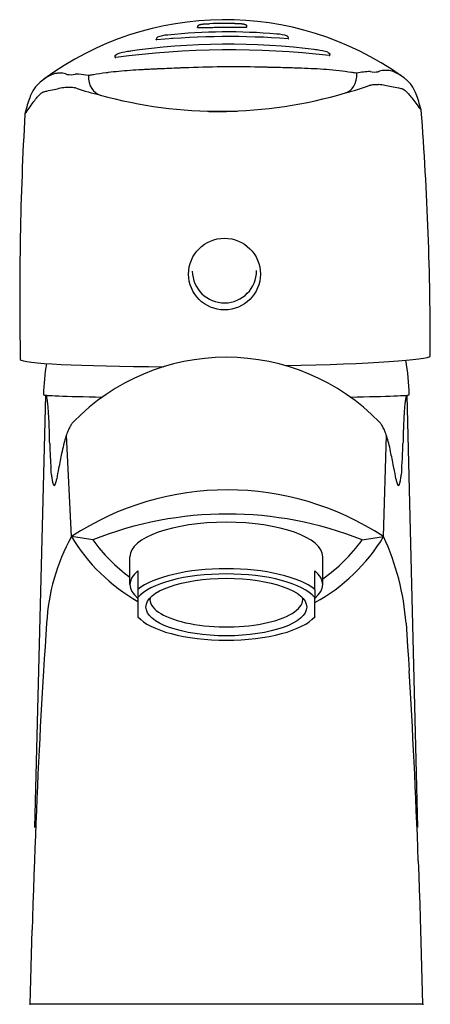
# Model space of a CAD drawing. Header units: millimetres. Extents: x -0.026 to 0.025, y 0 to 0.123.
import ezdxf

# ---------------------------------------------------------------- set-up
doc = ezdxf.new("R2010")
doc.units = ezdxf.units.MM
doc.layers.add('BLOCKS', color=3, linetype='Continuous')

msp = doc.modelspace()

# ---------------------------------------------------------------- linework, layer by layer
at = {"layer": 'BLOCKS'}
for p, q in [((-0.003579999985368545, 0.1215534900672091), (-0.003580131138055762, 0.1215685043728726)), ((0.002161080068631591, 0.1215842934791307), (0.002161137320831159, 0.1215842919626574)), ((0.002561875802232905, 0.121607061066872), (0.002561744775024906, 0.1216220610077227)), ((-0.00675946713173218, 0.1202409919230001), (-0.006756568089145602, 0.1202412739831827)), ((0.007751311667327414, 0.1201548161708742), (0.007750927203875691, 0.1201988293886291)), ((-0.008746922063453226, 0.1200109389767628), (-0.00874730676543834, 0.1200549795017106)), ((-0.01383601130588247, 0.1178146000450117), (-0.01383681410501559, 0.1179065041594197)), ((-0.01377680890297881, 0.1178059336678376), (-0.01377674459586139, 0.1178059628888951)), ((0.01287433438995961, 0.1180474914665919), (0.01287353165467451, 0.1181393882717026)), ((-0.02383170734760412, 0.0220154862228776), (-0.02247093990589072, 0.07578800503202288)), ((0.02383493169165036, 0.02201524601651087), (0.02247415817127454, 0.07578800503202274)), ((-0.01927187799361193, 0.05819040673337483), (-0.01989603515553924, 0.07081393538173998)), ((0.01955697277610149, 0.05819040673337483), (0.01990153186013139, 0.07081404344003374)), ((-0.01660745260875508, 0.05777894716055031), (-0.01927187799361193, 0.05819040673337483)), ((0.01689254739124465, 0.05777894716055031), (0.01955697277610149, 0.05819040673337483)), ((-0.01199999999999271, 0.05222849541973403), (-0.01199999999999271, 0.05568274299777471)), ((0.01200000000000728, 0.05222849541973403), (0.01200000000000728, 0.05568274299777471)), ((-0.0109999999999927, 0.05394716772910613), (-0.0109999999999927, 0.05161321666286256)), ((0.01100000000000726, 0.05161321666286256), (0.01100000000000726, 0.05394716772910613)), ((-0.0109999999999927, 0.05161321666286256), (-0.0109999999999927, 0.05062975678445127)), ((0.01100000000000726, 0.05161321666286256), (0.01100000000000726, 0.05062975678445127)), ((-0.0109999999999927, 0.05062975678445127), (-0.0109999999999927, 0.04822575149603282)), ((0.009500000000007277, 0.05036133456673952), (0.009500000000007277, 0.05054675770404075)), ((0.01100000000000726, 0.04822575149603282), (0.01100000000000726, 0.05062975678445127)), ((-0.0109999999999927, 0.04822575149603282), (-0.0109999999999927, 0.04817422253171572)), ((-0.01061898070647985, 0.04784576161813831), (-0.0109999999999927, 0.04817422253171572)), ((0.01061898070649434, 0.04784576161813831), (0.01100000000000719, 0.04817422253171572)), ((0.01100000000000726, 0.04822575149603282), (0.01100000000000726, 0.04817422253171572)), ((-0.0223491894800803, 0.04740630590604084), (-0.02244892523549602, 0.04596884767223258)), ((0.02235240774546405, 0.04740630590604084), (0.02245214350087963, 0.0459688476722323)), ((-0.02244892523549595, 0.04596884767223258), (-0.02254734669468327, 0.04449966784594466)), ((0.02245214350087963, 0.0459688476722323), (0.02255056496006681, 0.04449966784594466)), ((-0.02254734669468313, 0.04449966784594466), (-0.02264434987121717, 0.04300028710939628)), ((0.02255056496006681, 0.04449966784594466), (0.02264756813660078, 0.04300028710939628)), ((-0.02264434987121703, 0.04300028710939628), (-0.02273983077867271, 0.0414722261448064)), ((0.02264756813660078, 0.04300028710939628), (0.02274304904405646, 0.04147222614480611)), ((-0.02387312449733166, 0.01785305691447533), (-0.02393684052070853, 0.01606783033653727)), ((0.02387634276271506, 0.01785305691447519), (0.02394005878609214, 0.01606783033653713)), ((-0.02393684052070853, 0.01606783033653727), (-0.02399795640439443, 0.01427815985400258)), ((0.02394005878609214, 0.01606783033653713), (0.02400117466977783, 0.01427815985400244)), ((-0.02399795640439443, 0.01427815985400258), (-0.02405642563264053, 0.01248571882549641)), ((0.02400117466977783, 0.01427815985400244), (0.02405964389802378, 0.01248571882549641)), ((-0.02405642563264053, 0.01248571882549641), (-0.02411221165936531, 0.01069217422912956)), ((0.02405964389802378, 0.01248571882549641), (0.02411542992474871, 0.01069217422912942)), ((-0.02411221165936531, 0.01069217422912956), (-0.02415388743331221, 0.009284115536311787)), ((0.02411542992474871, 0.01069217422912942), (0.02415710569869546, 0.009284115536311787)), ((-0.02439136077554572, 0), (-0.0241564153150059, 0.009284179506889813)), ((0.02415963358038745, 0.009284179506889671), (0.02439457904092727, -1.4210854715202e-16)), ((-0.02450097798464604, 1.598294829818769e-12), (-0.02439136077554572, 1.598294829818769e-12)), ((-0.02439136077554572, 8.290612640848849e-12), (-0.02439113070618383, 8.290612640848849e-12)), ((0, 0), (-0.02439136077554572, 0)), ((-0.0222483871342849, 0), (-0.0222483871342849, 4.417741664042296e-08)), ((0.02439457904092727, -1.4210854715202e-16), (0, 0)), ((0.02225161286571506, -1.4210854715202e-16), (0.02225161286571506, 8.364158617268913e-08)), ((0.02439298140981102, 8.026717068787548e-12), (0.02439457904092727, 8.026717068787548e-12)), ((0.02439457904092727, 1.528519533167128e-12), (0.02450393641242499, 1.528519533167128e-12))]:
    msp.add_line(p, q, dxfattribs=at)
for centre, radius, start, end in [((-0.0001805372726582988, 0.08454573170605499), 0.03795967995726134, 54.60079697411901, 126.3653879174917), ((-0.003260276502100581, 0.1215675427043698), 0.0003198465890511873, 149.1993742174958, 179.8273111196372), ((0.002249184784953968, 0.1216176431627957), 0.0003125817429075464, 0.8102176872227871, 32.17935868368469), ((-0.008411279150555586, 0.120044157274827), 0.0003361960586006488, 120.0347490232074, 178.1560654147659), ((0.0003914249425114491, 0.01808214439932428), 0.1023188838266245, 85.91987860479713, 95.07916968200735), ((-0.007037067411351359, 0.1160562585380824), 0.004548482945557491, 93.3649462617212, 109.8232756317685), ((0.0001109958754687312, 0.05020675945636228), 0.07077953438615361, 85.00261994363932, 95.99826485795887), ((0.006113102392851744, 0.1161830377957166), 0.004536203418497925, 71.15685515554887, 87.66519198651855), ((0.007416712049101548, 0.1201831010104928), 0.000334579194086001, 2.693666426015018, 61.14020903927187), ((0.0002461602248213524, 0.03449994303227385), 0.08495712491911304, 82.5406262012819, 98.45893664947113), ((0.0004609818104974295, 0.009898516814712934), 0.1088438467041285, 83.49120024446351, 97.5078480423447), ((-0.0113217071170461, 0.111441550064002), 0.007151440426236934, 97.65346582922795, 108.391798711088), ((-0.01112697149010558, 0.1113143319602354), 0.007305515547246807, 96.05347232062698, 99.03355648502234), ((0.01026377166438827, 0.111361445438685), 0.007445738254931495, 82.02007582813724, 84.93136371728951), ((0.01047211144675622, 0.1116332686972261), 0.007149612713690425, 72.60884351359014, 83.37145080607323), ((0.0008138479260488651, -0.03202609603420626), 0.1486612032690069, 88.71839245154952, 92.3381643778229), ((-0.01939157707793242, 0.1185270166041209), 0.002864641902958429, 261.4347499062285, 281.8561826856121), ((-0.01857246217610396, 0.1138370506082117), 0.001900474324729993, 88.9020754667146, 96.96714327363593), ((-0.01945683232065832, 0.1047521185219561), 0.0110312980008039, 77.9855787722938, 84.38912174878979), ((-0.008363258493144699, 0.06669422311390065), 0.04963338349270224, 97.64292475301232, 99.4673339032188), ((-0.009304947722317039, 0.07387255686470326), 0.04239344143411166, 95.52397525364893, 97.30129822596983), ((0.008721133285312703, 0.07005431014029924), 0.04639010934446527, 81.50285663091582, 85.38393739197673), ((0.01782183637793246, 0.1099643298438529), 0.006079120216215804, 89.48631006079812, 105.1248635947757), ((0.01841724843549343, 0.1188725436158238), 0.002880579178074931, 259.1768497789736, 279.5295498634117), ((-0.01922883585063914, 0.112608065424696), 0.001487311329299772, 68.26807986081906, 74.92204192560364), ((-0.009441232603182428, 0.1406575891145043), 0.02822212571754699, 250.8896406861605, 257.2057046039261), ((0.008006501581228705, 0.1410927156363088), 0.02851402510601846, 283.8030017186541, 290.0520618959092), ((0.01836658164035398, 0.1129005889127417), 0.001522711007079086, 106.0033110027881, 112.6340895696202), ((-0.0009008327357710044, 0.1660307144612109), 0.05492335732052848, 254.3805886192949, 286.6185570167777), ((0.3693488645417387, 0.08809496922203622), 0.3950506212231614, 176.7074662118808, 181.1429993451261), ((-0.001055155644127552, 0.1845179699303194), 0.07342940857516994, 269.1296102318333, 271.8634265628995), ((-0.3609947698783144, 0.08172072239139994), 0.3863618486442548, 359.8425711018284, 4.38149672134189), ((-0.0002336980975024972, 0.0912717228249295), 0.004000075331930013, 180.8518361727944, 0.1472121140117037), ((0.004468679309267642, 0.07525664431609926), 0.027223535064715, 170.5612846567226, 178.7511571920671), ((1.609132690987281e-06, 0.05403082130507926), 0.02646917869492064, 44.12554143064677, 135.8744585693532), ((-0.004384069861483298, 0.07526538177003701), 0.02714197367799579, 1.234147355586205, 10.31634963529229), ((-0.02269219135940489, 0.0756489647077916), 0.0003414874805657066, 4.210829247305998, 33.27352456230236), ((-0.03550766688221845, 0.07330728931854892), 0.01337530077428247, 5.486386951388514, 8.008177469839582), ((0.03551729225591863, 0.0733065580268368), 0.01338174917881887, 171.9925019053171, 174.5130981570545), ((-0.04419483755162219, 0.07230378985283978), 0.02211925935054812, 4.060684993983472, 5.922414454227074), ((-0.1023378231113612, 0.0682885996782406), 0.08040068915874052, 3.369437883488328, 3.980750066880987), ((0.1022846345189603, 0.06829217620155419), 0.08034416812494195, 176.0190129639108, 176.6307526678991), ((0.04419137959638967, 0.07230445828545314), 0.02211255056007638, 174.0775106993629, 175.939858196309), ((-0.01438051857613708, 0.06913288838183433), 0.005759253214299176, 153.1994603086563, 159.2167672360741), ((0.01427422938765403, 0.06906680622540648), 0.005886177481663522, 21.00235481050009, 26.89717468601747), ((0.1006071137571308, 0.0736187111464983), 0.1226352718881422, 181.7982726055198, 182.3489249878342), ((-0.1007788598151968, 0.07362490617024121), 0.1228103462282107, 357.6515195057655, 358.2013927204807), ((0.03431518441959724, 0.07081168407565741), 0.05628406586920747, 182.2596543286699, 183.3307873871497), ((0.04788536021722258, 0.0715482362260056), 0.06987413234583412, 183.2872251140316, 184.0465003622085), ((-0.04772984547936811, 0.07153852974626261), 0.06972152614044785, 355.9526540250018, 356.7135875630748), ((-0.03430256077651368, 0.07081159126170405), 0.05627466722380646, 356.6687824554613, 357.7400336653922), ((-0.00373742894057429, 0.06302588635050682), 0.01750634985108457, 167.9521969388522, 172.2910888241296), ((0.01017646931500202, 0.06415087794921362), 0.01097389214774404, 6.399823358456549, 13.32336417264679), ((0.004484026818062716, 0.06897649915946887), 0.02641450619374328, 186.7724147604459, 188.0568724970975), ((-0.01682582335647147, 0.06602129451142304), 0.004901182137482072, 188.7661104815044, 193.7573408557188), ((-0.02372160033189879, 0.06571902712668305), 0.002641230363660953, 336.3152655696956, 342.6226662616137), ((-0.04265468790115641, 0.07074108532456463), 0.02222680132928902, 344.8446851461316, 346.0272511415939), ((0.04699403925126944, 0.0722797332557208), 0.02681646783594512, 194.9226579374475, 195.9064574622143), ((0.02366197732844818, 0.06569366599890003), 0.002573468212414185, 197.2574053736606, 203.728230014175), ((0.01683867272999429, 0.06601929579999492), 0.004891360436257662, 346.2382222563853, 351.2397469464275), ((-0.004598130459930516, 0.0689916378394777), 0.02653279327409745, 351.9462512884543, 353.2250177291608), ((-0.01995046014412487, 0.06537256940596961), 0.00171563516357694, 197.5324021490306, 205.7026024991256), ((-0.02143798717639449, 0.06470969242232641), 0.0001446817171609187, 284.6391258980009, 339.081305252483), ((0.0001425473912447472, 0.02865576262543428), 0.03534423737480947, 56.68131526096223, 123.3186847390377), ((0.02144103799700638, 0.06470949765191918), 0.0001444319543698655, 200.8439649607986, 255.4034120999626), ((0.01995032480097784, 0.06537372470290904), 0.001719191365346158, 334.309040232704, 342.4635810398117), ((0.0001425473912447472, 0.01583810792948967), 0.04516189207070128, 68.22961226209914, 111.7703877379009), ((0.002603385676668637, 0.04611704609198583), 0.02498585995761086, 151.1048857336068, 177.0422484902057), ((0.0001425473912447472, 0.06985243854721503), 0.02264780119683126, 210.9927748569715, 240.5283755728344), ((0.0001425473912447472, 0.06985243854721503), 0.02064780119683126, 215.7842689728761, 233.9791623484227), ((0.0001425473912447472, 0.06985243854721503), 0.02264780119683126, 298.64650120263, 329.0072251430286), ((0.0001425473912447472, 0.06985243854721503), 0.02064780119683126, 305.0486608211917, 324.2157310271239), ((-0.008793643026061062, 0.0450870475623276), 0.03123228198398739, 4.258611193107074, 24.80588786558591)]:
    msp.add_arc(centre, radius, start, end, dxfattribs=at)
for centre, major_axis, ratio, start_param, end_param in [((-0.0005021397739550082, 0.1211167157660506), (-0.008328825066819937, -7.226145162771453e-05), 0.1109332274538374, 4.52265706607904, 4.902886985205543), ((-0.01427503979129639, 0.1110866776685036), (-0.005268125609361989, 0.004289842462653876), 0.3409632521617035, 5.857285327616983, 5.876836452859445), ((-0.01399848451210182, 0.111228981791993), (-0.005571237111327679, 0.004135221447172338), 0.3224492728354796, 5.817652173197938, 5.842385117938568), ((-0.0149285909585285, 0.1160955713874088), (0.0007942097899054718, 0.002951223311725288), 0.706831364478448, 1.944171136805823, 3.157879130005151), ((0.01399598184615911, 0.1163476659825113), (-0.0008449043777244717, 0.002936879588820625), 0.7063327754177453, 3.125390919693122, 4.339281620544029), ((-0.0001287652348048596, 0.08045808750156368), (-0.02549900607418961, -0.0002227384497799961), 0.04361739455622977, 7.789279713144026e-05, 0.01865918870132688), ((-0.0001287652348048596, 0.08045808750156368), (-0.02549900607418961, -0.0002227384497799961), 0.04361739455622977, 0.01870364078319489, 1.265665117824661), ((-0.0001287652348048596, 0.08045808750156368), (-0.02549900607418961, -0.0002227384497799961), 0.04361739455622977, 1.868034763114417, 3.122127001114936), ((-0.0001287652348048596, 0.08045808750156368), (-0.02549900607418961, -0.0002227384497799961), 0.04361739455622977, 3.122169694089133, 3.141211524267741), ((1.609132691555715e-06, 0.07584982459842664), (0.02274999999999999, -3.892775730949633e-17), 0.01745240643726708, 3.141219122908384, 3.968708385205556), ((1.609132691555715e-06, 0.07584982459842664), (0.02274999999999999, -3.892775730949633e-17), 0.01745240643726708, 5.456069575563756, 6.283558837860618), ((0, 0.05568274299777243), (-0.012, 1.721516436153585e-32), 0.3583679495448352, 3.141592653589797, 6.28318530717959), ((7.318590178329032e-15, 0.05222849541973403), (-0.012, 1.810736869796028e-32), 0.3583679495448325, 5.872047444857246, 6.694323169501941), ((7.318590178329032e-15, 0.04989454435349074), (0.012, -1.810736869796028e-32), 0.3583679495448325, 0.411137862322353, 2.730454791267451), ((7.318590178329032e-15, 0.05222849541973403), (-0.012, 1.810736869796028e-32), 0.3583679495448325, 2.730454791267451, 3.552730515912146), ((7.318590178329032e-15, 0.04942775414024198), (-0.0115, 1.735289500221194e-32), 0.3583679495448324, 3.437555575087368, 5.987222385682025), ((7.318590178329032e-15, 0.05036133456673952), (-0.0095, 1.505582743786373e-32), 0.3583679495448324, 6.223276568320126, 9.424777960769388), ((7.318590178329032e-15, 0.05036133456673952), (-0.0095, 1.505582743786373e-32), 0.3583679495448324, 3.141592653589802, 3.201501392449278), ((7.318590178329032e-15, 0.04942775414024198), (-0.0115, 1.735289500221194e-32), 0.3583679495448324, 0.2959629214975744, 2.845629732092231), ((-0.0206415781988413, 0.00419144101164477), (0.001700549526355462, 0.06719945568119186), 0.05431873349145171, 0.9840753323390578, 1.367444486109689), ((0.02064479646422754, 0.00419144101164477), (-0.001700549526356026, 0.06719945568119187), 0.05431873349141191, 4.915740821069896, 5.299109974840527)]:
    msp.add_ellipse(centre, major_axis=major_axis, ratio=ratio, start_param=start_param, end_param=end_param, dxfattribs=at)
for centre, major_axis, ratio in [((-0.0002308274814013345, 0.09086099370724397), (-0.004467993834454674, 7.64685718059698e-18), 0.9981348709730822), ((7.318590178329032e-15, 0.04942775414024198), (-0.01, 1.50894739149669e-32), 0.3583679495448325)]:
    msp.add_ellipse(centre, major_axis=major_axis, ratio=ratio, dxfattribs=at)
for points, degree, knots in [([(-0.003579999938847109, 0.1215534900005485), (-0.003579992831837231, 0.1215526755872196), (-0.003579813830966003, 0.1215518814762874), (-0.003579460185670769, 0.121551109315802), (-0.003578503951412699, 0.1215490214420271), (-0.00357630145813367, 0.121547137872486), (-0.003572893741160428, 0.1215454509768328), (-0.003569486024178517, 0.1215437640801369), (-0.003564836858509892, 0.121542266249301), (-0.003558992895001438, 0.121540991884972), (-0.003553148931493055, 0.1215397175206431), (-0.003546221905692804, 0.1215386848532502), (-0.00353824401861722, 0.1215378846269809), (-0.003530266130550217, 0.1215370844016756), (-0.003521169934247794, 0.1215365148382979), (-0.003511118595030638, 0.1215361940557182), (-0.003501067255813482, 0.1215358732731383), (-0.003490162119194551, 0.1215358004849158), (-0.003478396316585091, 0.1215359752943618)], 3, [0.3287711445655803, 0.3287711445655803, 0.3287711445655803, 0.3287711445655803, 0.3750000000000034, 0.3750000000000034, 0.3750000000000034, 0.5000000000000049, 0.5000000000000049, 0.5000000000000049, 0.6250000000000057, 0.6250000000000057, 0.6250000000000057, 0.7500000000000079, 0.7500000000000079, 0.7500000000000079, 0.8750000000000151, 0.8750000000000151, 0.8750000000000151, 1, 1, 1, 1]), ([(-0.003535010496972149, 0.1217313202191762), (-0.003518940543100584, 0.1217552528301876), (-0.00350058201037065, 0.1217775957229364), (-0.003480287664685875, 0.1217980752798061), (-0.003455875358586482, 0.1218184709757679), (-0.003429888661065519, 0.1218365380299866), (-0.003402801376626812, 0.1218523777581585), (-0.003370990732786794, 0.1218680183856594), (-0.003338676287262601, 0.1218814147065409), (-0.003306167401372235, 0.1218929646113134), (-0.003256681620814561, 0.1219078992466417), (-0.003206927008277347, 0.1219204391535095), (-0.003157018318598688, 0.121931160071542), (-0.003056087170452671, 0.1219490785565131), (-0.002954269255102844, 0.1219631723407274), (-0.002851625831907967, 0.1219743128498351), (-0.002748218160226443, 0.1219833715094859), (-0.002604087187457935, 0.1219934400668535), (-0.00245849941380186, 0.1220010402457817), (-0.002311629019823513, 0.1220066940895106)], 1, [0, 0, 0.02887165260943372, 0.05774330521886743, 0.08661495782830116, 0.1186578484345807, 0.1507007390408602, 0.1827436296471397, 0.2194227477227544, 0.2561018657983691, 0.2927809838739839, 0.348430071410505, 0.4040791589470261, 0.4597282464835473, 0.5716641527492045, 0.6836000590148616, 0.7955359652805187, 0.9074718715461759, 1.062097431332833, 1.216722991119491, 1.371348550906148, 1.371348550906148]), ([(-0.003478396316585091, 0.1215359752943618), (-0.003263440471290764, 0.1215369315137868), (-0.003038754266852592, 0.1215386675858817), (-0.002804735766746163, 0.121540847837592), (-0.002570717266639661, 0.1215430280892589), (-0.002327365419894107, 0.1215456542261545), (-0.002074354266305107, 0.121548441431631), (-0.002011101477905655, 0.1215491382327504), (-0.00194713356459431, 0.121549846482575), (-0.001883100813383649, 0.1215505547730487), (-0.001819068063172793, 0.1215512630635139), (-0.001754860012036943, 0.1215519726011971), (-0.001690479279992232, 0.1215526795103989), (-0.001561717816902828, 0.1215540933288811), (-0.001432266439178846, 0.1215554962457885), (-0.001302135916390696, 0.1215568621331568), (-0.001041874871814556, 0.1215595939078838), (-0.0007789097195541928, 0.1215621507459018), (-0.0005131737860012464, 0.1215644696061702), (-0.0003803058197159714, 0.1215656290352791), (-0.0002463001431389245, 0.1215667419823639), (-0.000113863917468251, 0.1215677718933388), (1.857230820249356e-05, 0.1215688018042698), (0.0001499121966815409, 0.1215697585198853), (0.0002801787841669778, 0.121570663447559), (0.0005407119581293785, 0.1215724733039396), (0.0007969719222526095, 0.1215740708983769), (0.001048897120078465, 0.1215756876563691), (0.001111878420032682, 0.1215760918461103), (0.001174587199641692, 0.1215764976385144), (0.001237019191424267, 0.1215769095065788), (0.001299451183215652, 0.1215773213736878), (0.001361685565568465, 0.1215777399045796), (0.001423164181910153, 0.1215781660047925), (0.001546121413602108, 0.1215790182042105), (0.001666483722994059, 0.1215799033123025), (0.001784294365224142, 0.1215808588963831), (0.002019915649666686, 0.121582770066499), (0.002245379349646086, 0.1215849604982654), (0.002460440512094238, 0.121587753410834)], 3, [0, 0, 0, 0, 0.125, 0.125, 0.125, 0.2499999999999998, 0.2499999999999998, 0.2499999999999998, 0.2812499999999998, 0.2812499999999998, 0.2812499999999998, 0.3124999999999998, 0.3124999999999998, 0.3124999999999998, 0.3749999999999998, 0.3749999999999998, 0.3749999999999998, 0.4999999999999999, 0.4999999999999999, 0.4999999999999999, 0.5625, 0.5625, 0.5625, 0.6250000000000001, 0.6250000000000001, 0.6250000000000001, 0.7500000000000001, 0.7500000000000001, 0.7500000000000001, 0.7812499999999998, 0.7812499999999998, 0.7812499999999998, 0.8124999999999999, 0.8124999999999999, 0.8124999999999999, 0.875, 0.875, 0.875, 1, 1, 1, 1]), ([(0.001279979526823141, 0.1220381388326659), (0.001436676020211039, 0.1220349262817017), (0.001591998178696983, 0.1220294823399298), (0.001745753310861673, 0.1220209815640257), (0.001897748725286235, 0.1220085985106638), (0.002000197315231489, 0.1219974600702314), (0.002101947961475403, 0.121982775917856), (0.002202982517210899, 0.1219628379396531), (0.002255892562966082, 0.1219495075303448), (0.00230860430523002, 0.1219329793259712), (0.002360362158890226, 0.1219120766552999), (0.002388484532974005, 0.1218979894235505), (0.002415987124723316, 0.1218816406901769), (0.002442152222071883, 0.1218629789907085), (0.002468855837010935, 0.1218395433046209), (0.002492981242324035, 0.1218131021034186), (0.002513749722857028, 0.1217841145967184)], 1, [0, 0, 0.1648158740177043, 0.3296317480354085, 0.4944476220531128, 0.659263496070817, 0.7714218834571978, 0.8835802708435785, 0.9957386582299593, 1.054516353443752, 1.113294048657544, 1.172071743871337, 1.204545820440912, 1.237019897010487, 1.269493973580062, 1.305151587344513, 1.340809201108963, 1.376466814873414, 1.376466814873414]), ([(0.002460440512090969, 0.1215877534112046), (0.002483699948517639, 0.1215878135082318), (0.002524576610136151, 0.1215899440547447), (0.002556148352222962, 0.1215972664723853), (0.002561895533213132, 0.1216040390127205), (0.002561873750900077, 0.1216070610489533)], 3, [0, 0, 0, 0, 0.25, 0.5, 0.6715272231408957, 0.6715272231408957, 0.6715272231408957, 0.6715272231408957]), ([(0.007671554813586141, 0.1201417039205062), (0.007683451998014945, 0.1201404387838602), (0.007694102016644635, 0.1201397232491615), (0.007703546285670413, 0.1201395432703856), (0.007712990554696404, 0.1201393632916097), (0.007721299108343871, 0.1201397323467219), (0.007728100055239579, 0.1201406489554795), (0.007734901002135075, 0.1201415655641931), (0.007740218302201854, 0.1201430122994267), (0.007744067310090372, 0.120144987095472), (0.00774791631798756, 0.1201469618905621), (0.007750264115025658, 0.1201494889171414), (0.00775102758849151, 0.1201524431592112), (0.00775122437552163, 0.1201532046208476), (0.007751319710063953, 0.1201539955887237), (0.007751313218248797, 0.1201548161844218)], 3, [0, 0, 0, 0, 0.1249999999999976, 0.1249999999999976, 0.1249999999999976, 0.2499999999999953, 0.2499999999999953, 0.2499999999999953, 0.3749999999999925, 0.3749999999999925, 0.3749999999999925, 0.5000000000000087, 0.5000000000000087, 0.5000000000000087, 0.5322189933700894, 0.5322189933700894, 0.5322189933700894, 0.5322189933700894]), ([(-0.008746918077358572, 0.1200109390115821), (-0.008746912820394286, 0.1200101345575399), (-0.008746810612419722, 0.1200093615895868), (-0.008746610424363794, 0.1200086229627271), (-0.008745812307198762, 0.1200056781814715), (-0.008743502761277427, 0.1200032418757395), (-0.00873965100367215, 0.1200013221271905), (-0.008735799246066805, 0.1199994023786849), (-0.008730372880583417, 0.1199980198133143), (-0.008723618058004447, 0.119997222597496), (-0.008710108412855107, 0.119995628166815), (-0.00869081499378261, 0.1199963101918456), (-0.008667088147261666, 0.1199992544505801)], 3, [0.468646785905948, 0.468646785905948, 0.468646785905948, 0.468646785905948, 0.499999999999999, 0.499999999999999, 0.499999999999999, 0.6249999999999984, 0.6249999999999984, 0.6249999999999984, 0.7499999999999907, 0.7499999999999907, 0.7499999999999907, 1, 1, 1, 1]), ([(-0.01383681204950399, 0.117906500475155), (-0.01383546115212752, 0.1179359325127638), (-0.01383097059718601, 0.1179651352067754), (-0.01382345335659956, 0.1179936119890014), (-0.0138128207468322, 0.1180214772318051), (-0.01379938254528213, 0.1180481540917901), (-0.01378349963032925, 0.1180731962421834), (-0.01376561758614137, 0.1180962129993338), (-0.013745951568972, 0.1181175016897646), (-0.0137250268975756, 0.1181369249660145), (-0.01370082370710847, 0.1181563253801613), (-0.01367606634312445, 0.1181736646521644), (-0.01365113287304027, 0.1181892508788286), (-0.01361437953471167, 0.1182097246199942), (-0.01357808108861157, 0.1182277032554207)], 1, [0, 0, 0.02938252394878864, 0.05876504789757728, 0.08814757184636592, 0.1179110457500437, 0.1476745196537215, 0.1774379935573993, 0.206903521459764, 0.2363690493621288, 0.2658345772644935, 0.2986371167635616, 0.3314396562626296, 0.3642421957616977, 0.4129318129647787, 0.4616152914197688, 0.4616152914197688]), ([(-0.01383596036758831, 0.1178146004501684), (-0.01383589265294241, 0.1178089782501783), (-0.01382552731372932, 0.1177992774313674), (-0.01378853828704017, 0.1178029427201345), (-0.01376077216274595, 0.1178092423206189)], 3, [0.5833122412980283, 0.5833122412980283, 0.5833122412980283, 0.5833122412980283, 0.75, 1, 1, 1, 1]), ([(0.01260908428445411, 0.118456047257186), (0.01265005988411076, 0.1184365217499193), (0.01269151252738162, 0.1184138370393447), (0.0127192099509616, 0.1183964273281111), (0.01274664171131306, 0.1183766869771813), (0.0127731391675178, 0.1183543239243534), (0.0127997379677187, 0.1183269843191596), (0.01282344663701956, 0.118296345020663), (0.01284320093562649, 0.1182629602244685), (0.01285571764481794, 0.1182343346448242), (0.012865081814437, 0.1182044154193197), (0.01287104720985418, 0.1181737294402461), (0.01287352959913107, 0.1181393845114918)], 1, [6.18099269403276e-06, 6.18099269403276e-06, 0.05433699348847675, 0.1086739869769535, 0.1448118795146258, 0.1809497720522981, 0.2170876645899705, 0.2558604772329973, 0.2946332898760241, 0.3334061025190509, 0.3645868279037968, 0.3957675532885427, 0.4269482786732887, 0.4613846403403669, 0.4613846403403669]), ([(0.01279906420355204, 0.1180408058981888), (0.01281316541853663, 0.118037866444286), (0.01282543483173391, 0.1180359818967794), (0.01283589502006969, 0.1180351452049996), (0.01284635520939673, 0.1180343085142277), (0.01285496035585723, 0.1180345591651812), (0.01286122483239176, 0.1180358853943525), (0.01286435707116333, 0.1180365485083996), (0.01286694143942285, 0.1180374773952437), (0.01286897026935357, 0.1180386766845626), (0.01287099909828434, 0.1180398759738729), (0.01287247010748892, 0.1180413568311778), (0.01287334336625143, 0.1180430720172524), (0.01287402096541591, 0.1180444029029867), (0.01287435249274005, 0.1180458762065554), (0.01287433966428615, 0.1180474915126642)], 3, [0, 0, 0, 0, 0.1250000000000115, 0.1250000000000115, 0.1250000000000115, 0.2500000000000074, 0.2500000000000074, 0.2500000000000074, 0.3124999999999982, 0.3124999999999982, 0.3124999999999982, 0.3750000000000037, 0.3750000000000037, 0.3750000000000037, 0.423496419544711, 0.423496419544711, 0.423496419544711, 0.423496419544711]), ([(-0.006202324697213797, 0.1164743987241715), (-0.006602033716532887, 0.1164583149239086), (-0.007412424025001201, 0.1164243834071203), (-0.008208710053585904, 0.116389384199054), (-0.008610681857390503, 0.1163709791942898)], 3, [0.6544518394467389, 0.6544518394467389, 0.6544518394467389, 0.6544518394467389, 0.6875, 0.721930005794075, 0.721930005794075, 0.721930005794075, 0.721930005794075]), ([(0.004958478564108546, 0.116580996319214), (0.004700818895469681, 0.1165866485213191), (0.004427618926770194, 0.116592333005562), (0.004153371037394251, 0.1165976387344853), (0.004138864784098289, 0.1165979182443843)], 3, [0.3537842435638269, 0.3537842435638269, 0.3537842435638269, 0.3537842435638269, 0.375, 0.3761846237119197, 0.3761846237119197, 0.3761846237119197, 0.3761846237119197]), ([(0.007611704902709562, 0.1165144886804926), (0.007227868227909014, 0.116525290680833), (0.006482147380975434, 0.1165450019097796), (0.005724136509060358, 0.116563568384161), (0.005357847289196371, 0.1165720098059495)], 3, [0.2796865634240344, 0.2796865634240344, 0.2796865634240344, 0.2796865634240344, 0.3125, 0.342798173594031, 0.342798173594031, 0.342798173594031, 0.342798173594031]), ([(0.008728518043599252, 0.1164809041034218), (0.008700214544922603, 0.1164818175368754), (0.008662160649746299, 0.1164830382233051), (0.00862406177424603, 0.1164842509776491), (0.00861432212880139, 0.1164845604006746)], 3, [0.2475278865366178, 0.2475278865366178, 0.2475278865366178, 0.2475278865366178, 0.25, 0.2508486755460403, 0.2508486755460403, 0.2508486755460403, 0.2508486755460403]), ([(-0.01981824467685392, 0.1156943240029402), (-0.01993110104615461, 0.1157367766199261), (-0.02004382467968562, 0.1157701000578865), (-0.02026908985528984, 0.1158246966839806), (-0.02038161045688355, 0.1158444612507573), (-0.02060626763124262, 0.1158581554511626), (-0.02071838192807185, 0.1158505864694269), (-0.02085851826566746, 0.1158406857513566), (-0.02088654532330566, 0.1158386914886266), (-0.02094260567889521, 0.1158351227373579), (-0.02097063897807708, 0.1158335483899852), (-0.02105475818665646, 0.1158301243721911), (-0.02111085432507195, 0.1158289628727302), (-0.02127890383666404, 0.1158094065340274), (-0.0213906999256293, 0.1157804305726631), (-0.02161403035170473, 0.1157048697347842), (-0.02172557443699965, 0.1156589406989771), (-0.02206003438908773, 0.1155095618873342), (-0.02228246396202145, 0.1153892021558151), (-0.02272583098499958, 0.1150938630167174), (-0.02294678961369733, 0.1149193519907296), (-0.02322206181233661, 0.114666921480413), (-0.02327706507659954, 0.1146145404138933), (-0.02335948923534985, 0.1145329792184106), (-0.0233869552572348, 0.1145054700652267), (-0.02344191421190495, 0.1144514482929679), (-0.02346940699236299, 0.1144249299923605), (-0.02352444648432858, 0.1143738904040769), (-0.02355198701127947, 0.1143491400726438), (-0.02360695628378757, 0.114295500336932), (-0.02363439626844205, 0.1142670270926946), (-0.02371657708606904, 0.1141764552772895), (-0.02377117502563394, 0.1141090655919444), (-0.02393435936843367, 0.1138843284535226), (-0.02404156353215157, 0.1137061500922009), (-0.02425272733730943, 0.1132920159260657), (-0.02435669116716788, 0.113056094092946), (-0.02456116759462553, 0.112522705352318), (-0.02466168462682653, 0.1122253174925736), (-0.02485881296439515, 0.1115608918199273), (-0.02495544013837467, 0.1111940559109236), (-0.0250496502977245, 0.1107842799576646)], 3, [0, 0, 0, 0, 0.06250000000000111, 0.06250000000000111, 0.1249999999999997, 0.1249999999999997, 0.1875000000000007, 0.1875000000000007, 0.2031249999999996, 0.2031249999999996, 0.218750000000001, 0.218750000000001, 0.249999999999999, 0.249999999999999, 0.3125, 0.3125, 0.3750000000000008, 0.3750000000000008, 0.5, 0.5, 0.6249999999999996, 0.6249999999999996, 0.65625, 0.65625, 0.671874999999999, 0.671874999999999, 0.6875000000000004, 0.6875000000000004, 0.7031249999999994, 0.7031249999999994, 0.7187500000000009, 0.7187500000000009, 0.7499999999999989, 0.7499999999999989, 0.8125, 0.8125, 0.8750000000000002, 0.8750000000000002, 0.9375000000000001, 0.9375000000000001, 1, 1, 1, 1]), ([(-0.00956875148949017, 0.1163255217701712), (-0.009574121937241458, 0.1163252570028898), (-0.009601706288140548, 0.1163238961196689), (-0.009629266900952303, 0.1163225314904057), (-0.009651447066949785, 0.1163214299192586)], 3, [0.7495314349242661, 0.7495314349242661, 0.7495314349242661, 0.7495314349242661, 0.75, 0.751938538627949, 0.751938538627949, 0.751938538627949, 0.751938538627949]), ([(0.02423792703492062, 0.1112376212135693), (0.02413536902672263, 0.1116460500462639), (0.02403071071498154, 0.1120128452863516), (0.0238179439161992, 0.1126778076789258), (0.02370962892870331, 0.1129762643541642), (0.02349073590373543, 0.1135091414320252), (0.02338079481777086, 0.1137421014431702), (0.02316001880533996, 0.1141475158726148), (0.02304918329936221, 0.1143199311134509), (0.02288229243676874, 0.1145353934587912), (0.02282655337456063, 0.1145998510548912), (0.02274279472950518, 0.1146863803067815), (0.02271485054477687, 0.1147135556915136), (0.02265891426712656, 0.114764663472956), (0.02263092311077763, 0.1147886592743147), (0.0225749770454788, 0.1148391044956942), (0.02254701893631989, 0.1148653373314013), (0.02249111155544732, 0.1149184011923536), (0.02246316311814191, 0.1149452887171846), (0.02237929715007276, 0.1150245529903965), (0.02232335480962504, 0.1150752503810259), (0.02204351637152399, 0.1153201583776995), (0.02181924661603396, 0.1154890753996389), (0.02136992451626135, 0.1157739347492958), (0.02114477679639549, 0.1158894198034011), (0.02080691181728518, 0.1160318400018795), (0.02069429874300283, 0.1160755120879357), (0.02046910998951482, 0.1161462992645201), (0.02035653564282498, 0.1161728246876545), (0.02018772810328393, 0.1161887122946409), (0.02013147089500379, 0.1161887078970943), (0.02004708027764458, 0.1161908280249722), (0.02001894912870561, 0.1161919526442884), (0.01996268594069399, 0.1161945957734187), (0.01993455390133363, 0.1161961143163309), (0.01979389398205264, 0.1162035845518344), (0.01968136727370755, 0.116209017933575), (0.01945637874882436, 0.1161911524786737), (0.0193439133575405, 0.1161694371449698), (0.01911901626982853, 0.1161110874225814), (0.01900657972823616, 0.1160759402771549), (0.01889416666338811, 0.1160317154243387)], 3, [0, 0, 0, 0, 0.062499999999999, 0.062499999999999, 0.1250000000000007, 0.1250000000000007, 0.1874999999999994, 0.1874999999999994, 0.2500000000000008, 0.2500000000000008, 0.2812500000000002, 0.2812500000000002, 0.2968749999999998, 0.2968749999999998, 0.3124999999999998, 0.3124999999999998, 0.3281249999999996, 0.3281249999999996, 0.3437499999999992, 0.3437499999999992, 0.3750000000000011, 0.3750000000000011, 0.4999999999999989, 0.4999999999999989, 0.6249999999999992, 0.6249999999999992, 0.6875000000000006, 0.6875000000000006, 0.7499999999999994, 0.7499999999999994, 0.7812499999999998, 0.7812499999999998, 0.7968750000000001, 0.7968750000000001, 0.8125, 0.8125, 0.875, 0.875, 0.9375000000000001, 0.9375000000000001, 1, 1, 1, 1]), ([(-0.02504965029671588, 0.1107842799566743), (-0.02486152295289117, 0.1110270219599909), (-0.024687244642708, 0.1112738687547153), (-0.02435608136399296, 0.1117441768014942), (-0.02419939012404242, 0.1119682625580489), (-0.02389835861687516, 0.1123812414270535), (-0.02375404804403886, 0.1125703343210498), (-0.02347464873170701, 0.1129076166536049), (-0.02333941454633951, 0.1130556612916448), (-0.02314253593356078, 0.1132451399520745), (-0.02307855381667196, 0.113303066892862), (-0.02298335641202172, 0.1133804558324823), (-0.02295171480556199, 0.1134046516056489), (-0.02288850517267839, 0.1134498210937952), (-0.02285773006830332, 0.1134714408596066), (-0.02278949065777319, 0.1135071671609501), (-0.02275137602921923, 0.1135206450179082), (-0.02267181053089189, 0.1135437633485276), (-0.02263061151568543, 0.1135537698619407), (-0.02250728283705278, 0.1135831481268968), (-0.0224262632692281, 0.1136023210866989), (-0.02202766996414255, 0.1136982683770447), (-0.02172170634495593, 0.1137663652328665), (-0.0211416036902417, 0.1138916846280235), (-0.02087125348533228, 0.1139538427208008), (-0.02048193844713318, 0.1140377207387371), (-0.0203544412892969, 0.1140646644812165), (-0.0201028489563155, 0.1141072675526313), (-0.0199787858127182, 0.1141223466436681), (-0.01979530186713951, 0.1141263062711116), (-0.01973455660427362, 0.1141233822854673), (-0.01964249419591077, 0.1141183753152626), (-0.01961189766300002, 0.1141170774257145), (-0.01955088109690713, 0.1141152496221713), (-0.01952044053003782, 0.1141146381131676), (-0.01936851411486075, 0.1141119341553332), (-0.01924791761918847, 0.1141107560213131), (-0.01903271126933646, 0.1140864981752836), (-0.01893760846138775, 0.1140681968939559), (-0.01884201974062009, 0.1140441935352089)], 3, [0, 0, 0, 0, 0.06249999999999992, 0.06249999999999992, 0.1249999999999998, 0.1249999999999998, 0.1875, 0.1875, 0.2500000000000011, 0.2500000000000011, 0.2812499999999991, 0.2812499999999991, 0.2968750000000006, 0.2968750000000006, 0.3124999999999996, 0.3124999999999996, 0.328125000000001, 0.328125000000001, 0.34375, 0.34375, 0.3750000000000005, 0.3750000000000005, 0.5, 0.5, 0.6249999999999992, 0.6249999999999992, 0.6875, 0.6875, 0.750000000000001, 0.750000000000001, 0.781249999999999, 0.781249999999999, 0.7968750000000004, 0.7968750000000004, 0.8124999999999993, 0.8124999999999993, 0.8750000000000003, 0.8750000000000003, 0.9244363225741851, 0.9244363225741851, 0.9244363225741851, 0.9244363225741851]), ([(0.01794686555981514, 0.1143643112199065), (0.01804280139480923, 0.1143901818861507), (0.01813834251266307, 0.1144103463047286), (0.01835417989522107, 0.1144387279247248), (0.01847503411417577, 0.114442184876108), (0.01862727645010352, 0.1144475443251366), (0.01865777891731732, 0.1144486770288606), (0.0187189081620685, 0.1144515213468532), (0.01874953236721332, 0.1144532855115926), (0.01884176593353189, 0.1144598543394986), (0.01890263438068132, 0.1144640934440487), (0.01908654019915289, 0.1144639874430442), (0.01921109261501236, 0.1144515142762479), (0.01946385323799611, 0.1144140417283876), (0.01959202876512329, 0.1143895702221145), (0.01998328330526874, 0.1143132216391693), (0.02025482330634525, 0.1142560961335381), (0.02083657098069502, 0.1141418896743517), (0.02114336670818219, 0.1140800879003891), (0.02154247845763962, 0.1139920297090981), (0.02162333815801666, 0.1139742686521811), (0.02174689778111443, 0.1139475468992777), (0.02178835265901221, 0.1139385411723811), (0.02186916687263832, 0.1139181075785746), (0.02190860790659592, 0.113906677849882), (0.02198007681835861, 0.1138754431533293), (0.022011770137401, 0.1138553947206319), (0.02207574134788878, 0.1138129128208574), (0.02210778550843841, 0.1137900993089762), (0.02220417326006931, 0.1137169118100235), (0.02226882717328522, 0.1136617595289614), (0.02246773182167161, 0.1134809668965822), (0.02260553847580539, 0.1133386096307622), (0.0228923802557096, 0.1130102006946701), (0.02304162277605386, 0.1128243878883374), (0.02335549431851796, 0.1124139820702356), (0.02351923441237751, 0.1121903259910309), (0.0238635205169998, 0.1117225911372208), (0.02404417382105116, 0.1114775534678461), (0.02423792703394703, 0.1112376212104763)], 3, [0.07529609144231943, 0.07529609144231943, 0.07529609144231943, 0.07529609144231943, 0.125, 0.125, 0.1874999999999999, 0.1874999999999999, 0.2031249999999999, 0.2031249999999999, 0.2187500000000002, 0.2187500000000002, 0.2500000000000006, 0.2500000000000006, 0.3124999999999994, 0.3124999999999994, 0.3750000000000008, 0.3750000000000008, 0.5000000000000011, 0.5000000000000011, 0.6249999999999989, 0.6249999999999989, 0.6562500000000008, 0.6562500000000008, 0.6718750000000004, 0.6718750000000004, 0.6875000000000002, 0.6875000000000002, 0.7031250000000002, 0.7031250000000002, 0.7187499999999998, 0.7187499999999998, 0.7499999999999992, 0.7499999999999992, 0.8125000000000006, 0.8125000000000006, 0.8749999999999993, 0.8749999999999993, 0.937500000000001, 0.937500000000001, 1, 1, 1, 1]), ([(-0.02226279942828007, 0.0751706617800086), (-0.02228143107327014, 0.07529072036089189), (-0.02230691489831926, 0.07542014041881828), (-0.02233165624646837, 0.07556407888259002), (-0.02233736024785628, 0.07559636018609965)], 3, [0.9574936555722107, 0.9574936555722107, 0.9574936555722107, 0.9574936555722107, 0.9745929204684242, 0.9797662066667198, 0.9797662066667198, 0.9797662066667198, 0.9797662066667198]), ([(0.0223405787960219, 0.07559635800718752), (0.02233487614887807, 0.07556408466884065), (0.02231013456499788, 0.07542014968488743), (0.02228465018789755, 0.07529074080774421), (0.02226601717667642, 0.07517067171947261)], 3, [0.02023484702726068, 0.02023484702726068, 0.02023484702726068, 0.02023484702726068, 0.02540707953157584, 0.04250837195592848, 0.04250837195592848, 0.04250837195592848, 0.04250837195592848]), ([(-0.02203044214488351, 0.07200803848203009), (-0.02203208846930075, 0.07205151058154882), (-0.02203380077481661, 0.0720941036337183), (-0.02204859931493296, 0.07243550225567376), (-0.02206134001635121, 0.0727412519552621), (-0.02207612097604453, 0.07301406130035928)], 3, [0.8667148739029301, 0.8667148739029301, 0.8667148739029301, 0.8667148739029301, 0.8694751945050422, 0.8694762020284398, 0.8894617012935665, 0.8894617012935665, 0.8894617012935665, 0.8894617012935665]), ([(0.02207934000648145, 0.07301404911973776), (0.02206456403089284, 0.07274130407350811), (0.02205182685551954, 0.07243564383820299), (0.0220370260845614, 0.07209427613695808), (0.02203531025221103, 0.07205159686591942), (0.02203366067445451, 0.07200803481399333)], 3, [0.1105431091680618, 0.1105431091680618, 0.1105431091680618, 0.1105431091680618, 0.1305237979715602, 0.1305248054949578, 0.1332908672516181, 0.1332908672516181, 0.1332908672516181, 0.1332908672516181]), ([(-0.02200061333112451, 0.0710746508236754), (-0.02200367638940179, 0.07117572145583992), (-0.02201374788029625, 0.07148547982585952), (-0.02202286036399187, 0.07180783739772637), (-0.02203044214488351, 0.07200803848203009)], 3, [0.8480182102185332, 0.8480182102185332, 0.8480182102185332, 0.8480182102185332, 0.8540028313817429, 0.8667148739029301, 0.8667148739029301, 0.8667148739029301, 0.8667148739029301]), ([(-0.02196776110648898, 0.06977033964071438), (-0.02197727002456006, 0.07010655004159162), (-0.02198488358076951, 0.07046718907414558), (-0.02199559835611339, 0.07090411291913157), (-0.02199804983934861, 0.07099006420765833), (-0.02200061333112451, 0.0710746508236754)], 3, [0.8234737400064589, 0.8234737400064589, 0.8234737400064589, 0.8234737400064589, 0.8430084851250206, 0.8430096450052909, 0.8480182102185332, 0.8480182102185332, 0.8480182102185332, 0.8480182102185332]), ([(0.02200383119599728, 0.07107465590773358), (0.02200127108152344, 0.07099018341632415), (0.02199882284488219, 0.07090434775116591), (0.02198810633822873, 0.07046744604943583), (0.02198049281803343, 0.07010664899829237), (0.02197098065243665, 0.06977032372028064)], 3, [0.1519882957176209, 0.1519882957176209, 0.1519882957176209, 0.1519882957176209, 0.1569903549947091, 0.1569915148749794, 0.1765337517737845, 0.1765337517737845, 0.1765337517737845, 0.1765337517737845]), ([(0.02203366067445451, 0.07200803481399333), (0.02202608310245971, 0.07180792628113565), (0.02201697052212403, 0.07148557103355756), (0.02200689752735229, 0.07117583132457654), (0.02200383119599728, 0.07107465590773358)], 3, [0.1332908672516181, 0.1332908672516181, 0.1332908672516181, 0.1332908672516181, 0.1459971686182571, 0.1519882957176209, 0.1519882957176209, 0.1519882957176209, 0.1519882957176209]), ([(-0.02025608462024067, 0.06955748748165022), (-0.02025655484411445, 0.06955555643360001), (-0.02033454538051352, 0.06923505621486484), (-0.02040959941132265, 0.06889010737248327), (-0.02048620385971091, 0.06852038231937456)], 3, [0.3282309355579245, 0.3282309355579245, 0.3282309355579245, 0.3282309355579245, 0.3286204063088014, 0.3928424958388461, 0.3928424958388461, 0.3928424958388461, 0.3928424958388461]), ([(0.02048088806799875, 0.06852029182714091), (0.02040701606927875, 0.06888994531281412), (0.02033564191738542, 0.0692349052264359), (0.0202598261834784, 0.06955545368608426), (0.02025934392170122, 0.06955749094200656)], 3, [0.60715885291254, 0.60715885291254, 0.60715885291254, 0.60715885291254, 0.6713795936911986, 0.671790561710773, 0.671790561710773, 0.671790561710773, 0.671790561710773]), ([(-0.02048620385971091, 0.06852038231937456), (-0.02059995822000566, 0.06797135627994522), (-0.02071852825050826, 0.06736105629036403), (-0.0208577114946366, 0.06668223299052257), (-0.02085818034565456, 0.06667994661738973)], 3, [0.3928424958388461, 0.3928424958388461, 0.3928424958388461, 0.3928424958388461, 0.4882095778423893, 0.4885317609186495, 0.4885317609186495, 0.4885317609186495, 0.4885317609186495]), ([(0.02085499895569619, 0.06667977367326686), (0.02085451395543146, 0.06668200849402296), (0.02070718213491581, 0.06736111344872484), (0.02059058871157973, 0.06797135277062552), (0.02048088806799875, 0.06852029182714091)], 3, [0.5114756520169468, 0.5114756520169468, 0.5114756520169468, 0.5114756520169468, 0.5117904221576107, 0.60715885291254, 0.60715885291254, 0.60715885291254, 0.60715885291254]), ([(-0.02174616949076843, 0.06586154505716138), (-0.0217492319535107, 0.06589031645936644), (-0.02175224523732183, 0.06592023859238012), (-0.02177531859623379, 0.06616521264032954), (-0.02179583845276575, 0.06637467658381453), (-0.02181458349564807, 0.06661749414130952)], 3, [0.7249586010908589, 0.7249586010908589, 0.7249586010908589, 0.7249586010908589, 0.7281248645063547, 0.7281266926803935, 0.74973623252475, 0.74973623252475, 0.74973623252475, 0.74973623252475]), ([(0.02181779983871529, 0.06661753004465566), (0.02179906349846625, 0.0663748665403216), (0.02177855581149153, 0.0661654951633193), (0.02175548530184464, 0.06592045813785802), (0.02175246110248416, 0.06589042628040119), (0.02174938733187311, 0.06586155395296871)], 3, [0.2502743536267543, 0.2502743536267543, 0.2502743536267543, 0.2502743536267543, 0.2718733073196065, 0.2718751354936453, 0.2750530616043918, 0.2750530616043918, 0.2750530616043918, 0.2750530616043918]), ([(-0.02140142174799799, 0.06456970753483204), (-0.02141964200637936, 0.06456573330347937), (-0.02143773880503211, 0.06456767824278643), (-0.02146945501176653, 0.06458519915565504), (-0.0214829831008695, 0.0646037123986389), (-0.02149634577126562, 0.06462849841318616)], 3, [0.6242665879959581, 0.6242665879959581, 0.6242665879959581, 0.6242665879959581, 0.6386032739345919, 0.6386056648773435, 0.6496610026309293, 0.6496610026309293, 0.6496610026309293, 0.6496610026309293]), ([(0.02149956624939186, 0.06462842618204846), (0.02148622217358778, 0.0646036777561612), (0.02147271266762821, 0.06458520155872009), (0.0214409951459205, 0.06456772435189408), (0.02142287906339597, 0.0645657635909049), (0.02140463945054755, 0.06456972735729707)], 3, [0.3503539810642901, 0.3503539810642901, 0.3503539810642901, 0.3503539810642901, 0.3613943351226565, 0.361396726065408, 0.3757495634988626, 0.3757495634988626, 0.3757495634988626, 0.3757495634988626])]:
    msp.add_open_spline(points, degree=degree, knots=knots, dxfattribs=at)
for points in [[(-0.002311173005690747, 0.1220066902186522), (-0.002237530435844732, 0.1220091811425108), (-0.002162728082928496, 0.1220102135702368), (-0.002087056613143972, 0.1220102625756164)], [(0.001060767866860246, 0.1220377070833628), (0.001134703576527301, 0.1220389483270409), (0.001207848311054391, 0.1220392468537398), (0.001279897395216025, 0.1220381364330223)], [(-0.0110983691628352, 0.1183075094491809), (-0.01109177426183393, 0.1183084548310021), (-0.01108517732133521, 0.1183093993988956), (-0.01107857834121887, 0.1183103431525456)], [(-0.006047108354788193, 0.1164806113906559), (-0.006098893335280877, 0.1164785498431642), (-0.006150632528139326, 0.1164764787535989), (-0.006202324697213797, 0.1164743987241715)], [(-0.00593740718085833, 0.116484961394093), (-0.005973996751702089, 0.1164835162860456), (-0.006010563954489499, 0.1164820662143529), (-0.006047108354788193, 0.1164806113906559)], [(-0.005778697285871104, 0.116491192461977), (-0.005831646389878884, 0.1164891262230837), (-0.005884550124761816, 0.1164870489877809), (-0.00593740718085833, 0.1164849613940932)], [(-0.005251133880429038, 0.1165113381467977), (-0.005427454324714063, 0.1165047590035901), (-0.005603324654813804, 0.1164980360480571), (-0.005778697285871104, 0.116491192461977)], [(0.005094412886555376, 0.1165779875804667), (0.005049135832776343, 0.1165789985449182), (0.005003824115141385, 0.1165800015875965), (0.004958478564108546, 0.116580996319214)], [(0.005211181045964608, 0.1165753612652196), (0.005172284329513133, 0.1165762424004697), (0.005133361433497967, 0.116577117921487), (0.005094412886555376, 0.1165779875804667)], [(0.005357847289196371, 0.1165720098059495), (0.005309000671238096, 0.1165731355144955), (0.005260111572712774, 0.1165742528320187), (0.005211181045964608, 0.1165753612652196)], [(0.007699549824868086, 0.1165120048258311), (0.007670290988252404, 0.1165128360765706), (0.007641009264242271, 0.1165136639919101), (0.007611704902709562, 0.1165144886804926)], [(0.007856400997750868, 0.1165075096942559), (0.007804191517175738, 0.1165090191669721), (0.007751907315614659, 0.1165105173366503), (0.007699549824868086, 0.1165120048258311)], [(0.00861432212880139, 0.1164845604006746), (0.008363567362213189, 0.1164925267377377), (0.008110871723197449, 0.1165001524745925), (0.007856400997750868, 0.1165075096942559)], [(0.00933446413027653, 0.116460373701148), (0.00913384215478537, 0.1164675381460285), (0.008931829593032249, 0.1164743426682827), (0.008728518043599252, 0.1164809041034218)], [(0.01245453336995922, 0.1162939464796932), (0.0114649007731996, 0.1163723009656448), (0.0104200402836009, 0.1164216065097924), (0.00933446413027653, 0.116460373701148)], [(-0.01664866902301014, 0.1156311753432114), (-0.01682226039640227, 0.1156017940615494), (-0.0169929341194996, 0.1155719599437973), (-0.0171605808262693, 0.1155417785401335)], [(-0.01652721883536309, 0.1156515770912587), (-0.01656785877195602, 0.1156448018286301), (-0.01660834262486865, 0.1156380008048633), (-0.01664866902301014, 0.1156311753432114)], [(-0.01486533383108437, 0.1158998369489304), (-0.01489844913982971, 0.1158954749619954), (-0.01493148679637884, 0.1158910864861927), (-0.01496444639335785, 0.1158866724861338)], [(-0.014692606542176, 0.1159222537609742), (-0.01475041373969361, 0.1159148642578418), (-0.01480799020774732, 0.1159073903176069), (-0.01486533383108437, 0.1158998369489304)], [(-0.01048999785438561, 0.1162778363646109), (-0.01149572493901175, 0.116222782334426), (-0.01246501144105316, 0.1161581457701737), (-0.01338583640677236, 0.1160691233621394)], [(-0.009877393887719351, 0.1163100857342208), (-0.0100830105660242, 0.1162996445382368), (-0.01028724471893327, 0.1162889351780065), (-0.01048999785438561, 0.1162778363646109)], [(-0.00980574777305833, 0.1163137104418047), (-0.009829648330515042, 0.1163125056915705), (-0.009853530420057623, 0.1163112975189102), (-0.009877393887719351, 0.1163100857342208)], [(-0.009651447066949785, 0.1163214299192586), (-0.009702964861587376, 0.1163188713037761), (-0.009754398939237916, 0.116316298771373), (-0.00980574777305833, 0.1163137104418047)], [(-0.008834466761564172, 0.1163606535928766), (-0.009080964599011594, 0.1163491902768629), (-0.009325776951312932, 0.1163375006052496), (-0.00956875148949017, 0.1163255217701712)], [(-0.008610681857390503, 0.1163709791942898), (-0.008685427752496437, 0.1163675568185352), (-0.008760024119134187, 0.1163641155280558), (-0.008834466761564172, 0.1163606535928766)], [(0.01568165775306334, 0.1159193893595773), (0.01564646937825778, 0.1159246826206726), (0.01561116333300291, 0.1159299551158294), (0.01557574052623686, 0.1159352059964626)], [(0.01623565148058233, 0.1158328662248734), (0.01605444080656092, 0.1158622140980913), (0.01586972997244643, 0.1158910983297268), (0.01568165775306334, 0.1159193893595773)], [(0.02537024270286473, 0.08068040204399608), (0.02537023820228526, 0.08068110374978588), (0.02537023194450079, 0.080681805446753), (0.02537022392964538, 0.08068250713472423)], [(-0.02233736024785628, 0.07559636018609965), (-0.0223421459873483, 0.07562344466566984), (-0.0223469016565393, 0.07564971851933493), (-0.02235162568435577, 0.07567403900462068)], [(0.02235484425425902, 0.07567403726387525), (0.02235012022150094, 0.07564971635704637), (0.02234536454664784, 0.07562344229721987), (0.0223405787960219, 0.07559635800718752)], [(-0.018998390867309, 0.07245953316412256), (-0.01913425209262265, 0.07235405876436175), (-0.01920982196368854, 0.07225025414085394), (-0.0192864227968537, 0.07213348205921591)], [(0.01928883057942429, 0.07213349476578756), (0.01921239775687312, 0.07225026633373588), (0.01913714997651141, 0.07235406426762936), (0.01900160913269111, 0.07245953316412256)], [(-0.01976501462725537, 0.071176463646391), (-0.01984752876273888, 0.0709626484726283), (-0.01993121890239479, 0.0707186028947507), (-0.02001399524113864, 0.07044693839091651)], [(-0.0192864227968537, 0.07213348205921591), (-0.01936334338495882, 0.07201622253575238), (-0.01944130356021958, 0.0718858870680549), (-0.01952112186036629, 0.07172965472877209)], [(0.01952363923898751, 0.07172965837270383), (0.01944352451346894, 0.07188590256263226), (0.01936558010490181, 0.07201623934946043), (0.01928883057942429, 0.07213349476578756)], [(0.0200200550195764, 0.0704469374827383), (0.01993721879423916, 0.07071857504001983), (0.01985270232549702, 0.07096262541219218), (0.01976936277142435, 0.07117644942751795)], [(-0.02001399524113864, 0.07044693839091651), (-0.02009627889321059, 0.07017689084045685), (-0.02017765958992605, 0.06987955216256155), (-0.02025608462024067, 0.06955748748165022)], [(0.02025934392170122, 0.06955749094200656), (0.0201831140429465, 0.06987951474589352), (0.0201024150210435, 0.07017686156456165), (0.0200200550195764, 0.0704469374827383)]]:
    msp.add_open_spline(points, degree=3, dxfattribs=at)

doc.saveas('drawing.dxf')
